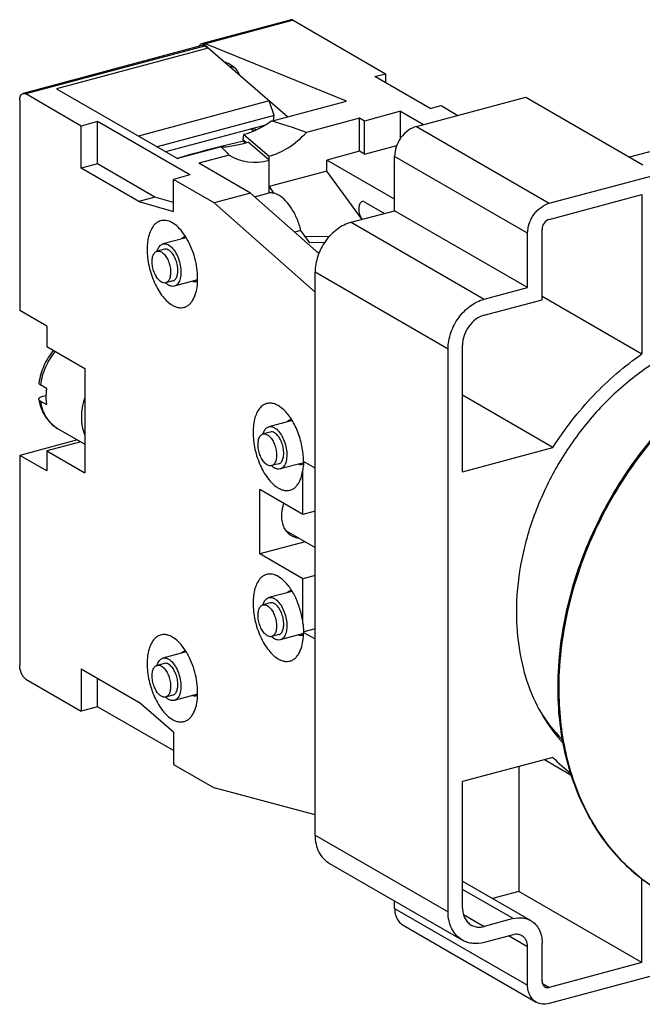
# Model space of a CAD drawing. Header units: millimetres. Extents: x -81.9 to -27.4, y 168.6 to 217.9.
# Tile 1 of 2: x -81.9 to -53.5, y 172.9 to 217.9. Entities that reach past the tile are written whole.
import ezdxf

# ---------------------------------------------------------------- set-up
doc = ezdxf.new("R2010")
doc.units = ezdxf.units.MM
doc.header["$LTSCALE"] = 30.734
doc.layers.get('0').update_dxf_attribs({"linetype": 'CONTINUOUS'})

msp = doc.modelspace()

# ---------------------------------------------------------------- linework, layer by layer
at = {"color": 7, "linetype": 'Continuous'}
for p, q in [((-73.564, 216.868), (-69.555, 217.942)), ((-69.426, 217.919), (-73.434, 216.845)), ((-69.426, 217.919), (-65.203, 215.48)), ((-73.605, 216.765), (-81.779, 214.574)), ((-73.476, 216.742), (-81.649, 214.551)), ((-73.318, 216.651), (-80.252, 214.792)), ((-73.605, 216.857), (-73.561, 216.861)), ((-69.686, 213.507), (-73.561, 216.861)), ((-73.318, 216.651), (-73.476, 216.742)), ((-66.99, 214.229), (-73.434, 216.845)), ((-72.287, 215.9), (-72.162, 215.81)), ((-71.968, 215.482), (-71.926, 215.493)), ((-65.699, 215.347), (-65.203, 215.48)), ((-63.166, 213.884), (-65.699, 215.347)), ((-65.203, 215.48), (-65.203, 215.061)), ((-80.252, 214.792), (-74.72, 211.597)), ((-79.116, 213.087), (-81.649, 214.551)), ((-63.798, 213.066), (-58.798, 214.406)), ((-58.798, 214.406), (-53.45, 211.317)), ((-81.931, 214.254), (-81.931, 204.647)), ((-70.524, 214.232), (-76.506, 212.629)), ((-70.295, 213.568), (-70.524, 214.232)), ((-70.413, 213.312), (-66.99, 214.229)), ((-63.166, 213.884), (-62.67, 214.017)), ((-62.67, 214.017), (-61.903, 213.574)), ((-70.295, 213.568), (-75.648, 212.133)), ((-70.322, 213.336), (-70.295, 213.568)), ((-66.4, 213.446), (-68.822, 212.796)), ((-66.4, 211.929), (-66.4, 213.446)), ((-66.174, 213.315), (-66.4, 213.446)), ((-64.522, 213.759), (-66.174, 213.315)), ((-64.522, 212.517), (-64.522, 213.759)), ((-64.522, 213.759), (-63.473, 213.153)), ((-78.372, 213.287), (-79.116, 213.087)), ((-79.116, 211.157), (-79.116, 213.087)), ((-78.372, 211.356), (-78.372, 213.287)), ((-74.149, 210.848), (-78.372, 213.287)), ((-70.699, 213.131), (-75.259, 211.908)), ((-66.174, 211.799), (-66.174, 213.315)), ((-63.798, 213.066), (-57.718, 209.554)), ((-71.708, 212.443), (-71.679, 212.698)), ((-71.679, 212.698), (-70.532, 211.705)), ((-71.245, 212.847), (-71.366, 212.952)), ((-49.767, 212.813), (-54.052, 211.664)), ((-72.719, 212.133), (-74.72, 211.597)), ((-71.571, 212.325), (-71.708, 212.443)), ((-71.649, 212.392), (-71.698, 212.389)), ((-70.532, 211.519), (-71.487, 212.346)), ((-66.174, 211.799), (-64.686, 212.197)), ((-74.731, 211.603), (-74.665, 211.623)), ((-72.351, 211.758), (-73.747, 211.384)), ((-70.532, 210.024), (-70.532, 211.705)), ((-66.4, 211.929), (-67.887, 211.53)), ((-66.174, 211.799), (-66.4, 211.929)), ((-64.79, 209.214), (-64.79, 211.697)), ((-58.71, 208.185), (-64.79, 211.697)), ((-78.372, 211.356), (-79.116, 211.157)), ((-75.746, 209.839), (-78.372, 211.356)), ((-71.382, 210.018), (-73.747, 211.384)), ((-67.887, 211.025), (-67.887, 211.53)), ((-64.79, 209.741), (-67.887, 211.53)), ((-76.489, 209.64), (-79.116, 211.157)), ((-74.149, 210.848), (-74.893, 210.648)), ((-67.887, 211.025), (-70.532, 210.316)), ((-66.279, 208.815), (-67.887, 211.025)), ((-57.718, 209.554), (-52.305, 211.005)), ((-74.893, 209.177), (-74.893, 210.648)), ((-73.035, 209.575), (-74.893, 210.648)), ((-70.532, 210.316), (-70.306, 210.006)), ((-75.746, 209.839), (-76.489, 209.64)), ((-74.893, 209.592), (-75.746, 209.839)), ((-71.382, 210.018), (-73.035, 209.575)), ((-68.259, 207.251), (-71.382, 210.018)), ((-71.189, 209.848), (-70.532, 210.024)), ((-57.718, 208.818), (-53.482, 209.953)), ((-53.482, 209.953), (-53.482, 202.663)), ((-76.489, 209.64), (-74.893, 209.177)), ((-73.035, 209.575), (-68.426, 205.491)), ((-66.148, 209.606), (-65.254, 209.09)), ((-66.774, 208.683), (-64.79, 209.214)), ((-58.71, 205.702), (-64.79, 209.214)), ((-74.752, 208.517), (-74.949, 208.658)), ((-66.774, 208.683), (-60.693, 205.171)), ((-69.072, 208.31), (-69.366, 208.231)), ((-68.661, 207.745), (-69.072, 208.31)), ((-68.875, 208.04), (-67.752, 208.056)), ((-58.71, 205.702), (-58.71, 208.185)), ((-58.048, 205.144), (-58.048, 208.362)), ((-74.321, 207.978), (-75.382, 207.693)), ((-67.985, 207.755), (-68.661, 207.745)), ((-75.317, 207.452), (-75.648, 207.363)), ((-68.251, 207.267), (-68.328, 207.311)), ((-68.426, 180.66), (-68.426, 206.401)), ((-62.346, 202.889), (-68.426, 206.401)), ((-74.929, 206.003), (-75.259, 205.914)), ((-73.799, 206.047), (-74.864, 205.761)), ((-60.693, 205.171), (-58.71, 205.702)), ((-60.693, 204.435), (-58.048, 205.144)), ((-58.048, 205.301), (-53.482, 202.663)), ((-80.692, 203.931), (-81.931, 204.647)), ((-80.692, 203.931), (-80.692, 203.012)), ((-61.685, 197.281), (-61.685, 203.066)), ((-80.692, 203.012), (-78.947, 202.004)), ((-62.346, 177.148), (-62.346, 202.889)), ((-78.947, 202.004), (-78.947, 197.223)), ((-80.704, 201.081), (-80.985, 201.244)), ((-80.985, 200.508), (-80.704, 200.346)), ((-80.875, 200.729), (-80.727, 200.768)), ((-57.553, 198.388), (-61.685, 200.775)), ((-69.91, 200.158), (-70.107, 200.3)), ((-69.479, 199.619), (-70.54, 199.335)), ((-80.196, 199.258), (-78.947, 198.536)), ((-70.475, 199.093), (-70.806, 199.004)), ((-79.29, 198.735), (-81.931, 198.027)), ((-79.139, 198.648), (-80.692, 198.231)), ((-80.692, 198.231), (-80.692, 197.312)), ((-80.692, 198.231), (-78.947, 197.223)), ((-61.685, 197.281), (-57.553, 198.388)), ((-81.931, 198.027), (-81.931, 188.42)), ((-80.692, 197.312), (-81.931, 198.027)), ((-68.943, 197.692), (-70.022, 197.403)), ((-68.426, 197.444), (-68.953, 197.749)), ((-70.087, 197.644), (-70.417, 197.556)), ((-69.065, 197.005), (-68.981, 197.351)), ((-68.981, 195.329), (-68.981, 197.351)), ((-70.952, 193.525), (-70.952, 196.467)), ((-68.981, 195.329), (-70.952, 196.467)), ((-68.426, 195.477), (-68.981, 195.329)), ((-69.75, 194.582), (-68.426, 193.817)), ((-68.881, 194.08), (-70.952, 193.525)), ((-68.981, 192.387), (-70.952, 193.525)), ((-69.91, 192.344), (-70.107, 192.485)), ((-68.426, 192.535), (-68.981, 192.387)), ((-68.981, 190.364), (-68.981, 192.387)), ((-69.479, 191.805), (-70.54, 191.52)), ((-70.475, 191.279), (-70.806, 191.19)), ((-68.426, 190.099), (-68.94, 189.962)), ((-74.752, 189.578), (-74.949, 189.72)), ((-70.087, 189.83), (-70.417, 189.741)), ((-68.957, 189.874), (-70.022, 189.588)), ((-68.953, 189.934), (-68.94, 189.962)), ((-68.953, 189.934), (-68.426, 189.63)), ((-74.321, 189.039), (-75.382, 188.755)), ((-79.116, 188.265), (-76.489, 186.748)), ((-79.116, 188.265), (-79.116, 186.335)), ((-75.317, 188.513), (-75.648, 188.425)), ((-81.649, 187.798), (-79.116, 186.335)), ((-78.372, 186.534), (-78.372, 187.836)), ((-57.286, 187.397), (-57.286, 187.375)), ((-74.929, 187.065), (-75.259, 186.976)), ((-73.799, 187.108), (-74.864, 186.823)), ((-78.372, 186.534), (-79.116, 186.335)), ((-74.893, 184.525), (-78.372, 186.534)), ((-74.893, 185.367), (-76.489, 186.748)), ((-74.893, 185.367), (-74.893, 183.896)), ((-57.553, 184.218), (-61.685, 183.11)), ((-74.893, 183.896), (-73.035, 182.823)), ((-59.112, 183.8), (-59.112, 178.087)), ((-57.938, 184.114), (-56.684, 183.39)), ((-68.426, 181.583), (-73.035, 182.823)), ((-61.685, 177.325), (-61.685, 183.11)), ((-68.426, 180.66), (-62.346, 177.148)), ((-67.774, 179.371), (-61.693, 175.859)), ((-61.685, 178.555), (-58.57, 176.756)), ((-53.482, 174.835), (-53.482, 178.679)), ((-59.371, 176.842), (-61.685, 178.178)), ((-59.112, 178.087), (-60.315, 177.764)), ((-53.482, 174.835), (-59.112, 178.087)), ((-64.79, 177.313), (-64.79, 177.647)), ((-64.79, 177.313), (-58.71, 173.801)), ((-61.647, 177.038), (-60.693, 176.487)), ((-64.399, 176.54), (-58.318, 173.028)), ((-59.371, 176.842), (-60.693, 176.487)), ((-59.371, 176.106), (-60.693, 175.752)), ((-58.71, 175.548), (-59.579, 176.05)), ((-58.048, 173.979), (-58.048, 175.725)), ((-58.71, 173.801), (-58.71, 175.548)), ((-53.482, 174.835), (-57.718, 173.699)), ((-52.305, 174.415), (-57.718, 172.964)), ((-58.034, 173.882), (-57.718, 173.699))]:
    msp.add_line(p, q, dxfattribs=at)
for centre, radius, start, end in [((-72.369, 215.28), 0.535, 58.8383, 59.9863), ((-62.391, 170.006), 43.389, 103.7754, 106.4322), ((-58.846, 155.655), 58.171, 102.76424, 103.80105), ((-74.321, 207.734), 0.285, 94.4301, 104.9628), ((-73.925, 206.257), 0.286, 285.0584, 295.7263), ((-69.479, 199.375), 0.286, 94.5459, 104.9583), ((-72.03, 197.748), 3.077, 0.0007, 0.474), ((-69.483, 195.343), 0.87, 255.6241, 263.5165), ((-69.479, 191.561), 0.286, 94.557, 104.9584), ((-70.91, 189.963), 1.97, 359.9637, 11.7561), ((-69.083, 190.083), 0.285, 285.0525, 295.86), ((-74.321, 188.797), 0.284, 94.906, 104.9793), ((-42.422, 187.375), 14.864, 179.7433, 179.9143), ((-73.925, 187.319), 0.286, 285.0602, 295.854), ((-51.956, 190.079), 7.231, 211.9644, 214.831), ((-52.45, 189.091), 7.055, 223.6826, 232.8289)]:
    msp.add_arc(centre, radius, start, end, dxfattribs=at)
for centre, major_axis, ratio, start_param, end_param in [((-73.841, 216.276), (0.462, 0.535), 0.518517, 0.17368, 0.483386), ((-61.38, 207.052), (11.668, -6.339), 0.157415, 2.344674, 2.537091), ((-70.532, 214.973), (1.688, 3.106), 0.756373, -2.518692, -1.886039), ((-69.205, 213.637), (3.68, 1.433), 0.126019, -2.885291, -2.28795), ((-61.709, 207.15), (11.668, -6.339), 0.157415, -2.708518, -2.625674), ((-70.532, 214.786), (1.688, 3.106), 0.756373, -3.198877, -2.518692)]:
    msp.add_ellipse(centre, major_axis=major_axis, ratio=ratio, start_param=start_param, end_param=end_param, dxfattribs=at)
for points, knots in [([(-69.426, 217.919), (-69.447, 217.931), (-69.489, 217.949), (-69.535, 217.948), (-69.555, 217.942)], [0, 0, 0, 0, 0.531145, 1, 1, 1, 1]), ([(-73.722, 216.739), (-73.72, 216.742), (-73.715, 216.755), (-73.708, 216.767), (-73.703, 216.776)], [0, 0, 0, 0, 0.258388, 1, 1, 1, 1]), ([(-73.703, 216.776), (-73.691, 216.796), (-73.664, 216.83), (-73.625, 216.852), (-73.605, 216.857)], [0, 0, 0, 0, 0.529487, 1, 1, 1, 1]), ([(-73.476, 216.742), (-73.496, 216.754), (-73.538, 216.771), (-73.585, 216.77), (-73.605, 216.765)], [0, 0, 0, 0, 0.531145, 1, 1, 1, 1]), ([(-72.596, 216.026), (-72.569, 216.019), (-72.461, 215.989), (-72.358, 215.943), (-72.287, 215.9)], [0, 0, 0, 0, 0.254792, 1, 1, 1, 1]), ([(-72.177, 215.779), (-72.189, 215.784), (-72.238, 215.798), (-72.29, 215.802), (-72.328, 215.797)], [0, 0, 0, 0, 0.264802, 1, 1, 1, 1]), ([(-72.102, 215.744), (-72.108, 215.748), (-72.132, 215.761), (-72.157, 215.772), (-72.177, 215.779)], [0, 0, 0, 0, 0.258619, 1, 1, 1, 1]), ([(-72.162, 215.81), (-72.101, 215.757), (-71.99, 215.632), (-71.913, 215.485), (-71.882, 215.408)], [0, 0, 0, 0, 0.493162, 1, 1, 1, 1]), ([(-81.931, 214.254), (-81.931, 214.293), (-81.925, 214.367), (-81.896, 214.465), (-81.849, 214.539), (-81.802, 214.568), (-81.779, 214.574)], [0, 0, 0, 0, 0.314189, 0.584514, 0.808363, 1, 1, 1, 1]), ([(-81.779, 214.574), (-81.758, 214.579), (-81.712, 214.58), (-81.67, 214.563), (-81.649, 214.551)], [0, 0, 0, 0, 0.468855, 1, 1, 1, 1]), ([(-70.413, 213.312), (-70.514, 213.24), (-70.907, 212.983), (-71.343, 212.788), (-71.679, 212.698)], [0, 0, 0, 0, 0.261693, 1, 1, 1, 1]), ([(-71.107, 212.914), (-71.136, 212.929), (-71.201, 212.954), (-71.269, 212.965), (-71.305, 212.969)], [0, 0, 0, 0, 0.471719, 1, 1, 1, 1]), ([(-63.798, 213.066), (-63.934, 213.029), (-64.203, 212.892), (-64.465, 212.621), (-64.628, 212.357), (-64.748, 212.075), (-64.79, 211.846), (-64.79, 211.697)], [0, 0, 0, 0, 0.235005, 0.489475, 0.620269, 0.750375, 1, 1, 1, 1]), ([(-71.698, 212.389), (-71.692, 212.382), (-71.667, 212.354), (-71.638, 212.33), (-71.616, 212.313)], [0, 0, 0, 0, 0.24853, 1, 1, 1, 1]), ([(-70.081, 209.917), (-70.153, 209.959), (-70.299, 210.022), (-70.459, 210.034), (-70.532, 210.024)], [0, 0, 0, 0, 0.529671, 1, 1, 1, 1]), ([(-69.072, 208.31), (-69.118, 208.488), (-69.232, 208.829), (-69.465, 209.289), (-69.744, 209.662), (-69.967, 209.851), (-70.081, 209.917)], [0, 0, 0, 0, 0.284315, 0.553919, 0.795308, 1, 1, 1, 1]), ([(-66.277, 209.629), (-66.3, 209.623), (-66.347, 209.594), (-66.395, 209.521), (-66.423, 209.423), (-66.433, 209.306), (-66.422, 209.178), (-66.392, 209.047), (-66.345, 208.924), (-66.302, 208.848), (-66.278, 208.814)], [0, 0, 0, 0, 0.080029, 0.173484, 0.286241, 0.417359, 0.561825, 0.712417, 0.86107, 1, 1, 1, 1]), ([(-66.148, 209.606), (-66.168, 209.618), (-66.21, 209.635), (-66.257, 209.634), (-66.277, 209.629)], [0, 0, 0, 0, 0.531224, 1, 1, 1, 1]), ([(-58.71, 208.185), (-58.71, 208.334), (-58.668, 208.563), (-58.547, 208.845), (-58.385, 209.109), (-58.122, 209.38), (-57.854, 209.517), (-57.718, 209.554)], [0, 0, 0, 0, 0.249625, 0.379731, 0.510525, 0.764995, 1, 1, 1, 1]), ([(-74.949, 208.658), (-75.02, 208.699), (-75.162, 208.762), (-75.389, 208.784), (-75.601, 208.721), (-75.781, 208.579), (-75.924, 208.369), (-76.028, 208.101), (-76.09, 207.785), (-76.111, 207.432), (-76.087, 207.054), (-76, 206.536), (-75.835, 206.034), (-75.601, 205.581), (-75.404, 205.292), (-75.19, 205.057), (-75.03, 204.936), (-74.949, 204.889)], [0, 0, 0, 0, 0.048764, 0.092203, 0.133794, 0.177765, 0.227416, 0.28438, 0.348828, 0.419911, 0.496105, 0.575463, 0.734648, 0.810271, 0.880548, 0.944045, 1, 1, 1, 1]), ([(-73.907, 205.363), (-73.866, 205.48), (-73.808, 205.738), (-73.785, 206.151), (-73.822, 206.597), (-73.915, 207.051), (-74.062, 207.491), (-74.253, 207.895), (-74.479, 208.241), (-74.658, 208.436), (-74.752, 208.517)], [0, 0, 0, 0, 0.108543, 0.230631, 0.362685, 0.499987, 0.63729, 0.769345, 0.891434, 1, 1, 1, 1]), ([(-66.774, 208.683), (-67, 208.622), (-67.447, 208.394), (-67.885, 207.942), (-68.156, 207.502), (-68.357, 207.032), (-68.426, 206.65), (-68.426, 206.401)], [0, 0, 0, 0, 0.234993, 0.489475, 0.620265, 0.750387, 1, 1, 1, 1]), ([(-57.718, 208.818), (-57.811, 208.793), (-57.979, 208.661), (-58.048, 208.462), (-58.048, 208.362)], [0, 0, 0, 0, 0.48928, 1, 1, 1, 1]), ([(-74.395, 208.009), (-74.42, 208.003), (-74.471, 207.981), (-74.514, 207.946), (-74.533, 207.927)], [0, 0, 0, 0, 0.486609, 1, 1, 1, 1]), ([(-75.612, 207.464), (-75.588, 207.52), (-75.542, 207.596), (-75.454, 207.666), (-75.406, 207.687), (-75.382, 207.693)], [0, 0, 0, 0, 0.53982, 0.775912, 1, 1, 1, 1]), ([(-75.382, 207.693), (-75.341, 207.704), (-75.248, 207.706), (-75.164, 207.67), (-75.123, 207.647)], [0, 0, 0, 0, 0.468639, 1, 1, 1, 1]), ([(-75.123, 207.647), (-75.053, 207.606), (-74.919, 207.484), (-74.761, 207.244), (-74.64, 206.952), (-74.567, 206.636), (-74.551, 206.331), (-74.588, 206.097), (-74.651, 205.946), (-74.709, 205.858), (-74.78, 205.794), (-74.836, 205.769), (-74.864, 205.761)], [0, 0, 0, 0, 0.111444, 0.245578, 0.394586, 0.547057, 0.690858, 0.815745, 0.869376, 0.917097, 0.959955, 1, 1, 1, 1]), ([(-75.453, 205.949), (-75.506, 205.979), (-75.606, 206.071), (-75.724, 206.251), (-75.816, 206.47), (-75.87, 206.707), (-75.882, 206.936), (-75.855, 207.111), (-75.807, 207.225), (-75.763, 207.29), (-75.71, 207.338), (-75.669, 207.357), (-75.648, 207.363)], [0, 0, 0, 0, 0.111446, 0.245578, 0.394585, 0.547057, 0.690864, 0.815754, 0.869382, 0.917101, 0.95996, 1, 1, 1, 1]), ([(-75.648, 207.363), (-75.617, 207.371), (-75.547, 207.372), (-75.484, 207.346), (-75.453, 207.328)], [0, 0, 0, 0, 0.468726, 1, 1, 1, 1]), ([(-75.646, 207.37), (-75.643, 207.378), (-75.634, 207.41), (-75.622, 207.442), (-75.612, 207.464)], [0, 0, 0, 0, 0.258541, 1, 1, 1, 1]), ([(-75.453, 207.328), (-75.401, 207.298), (-75.3, 207.206), (-75.182, 207.026), (-75.091, 206.807), (-75.037, 206.57), (-75.025, 206.341), (-75.052, 206.166), (-75.099, 206.052), (-75.143, 205.987), (-75.196, 205.939), (-75.238, 205.92), (-75.259, 205.914)], [0, 0, 0, 0, 0.111446, 0.245578, 0.394585, 0.547057, 0.690864, 0.815754, 0.869382, 0.917101, 0.95996, 1, 1, 1, 1]), ([(-75.123, 207.417), (-75.154, 207.435), (-75.217, 207.461), (-75.287, 207.46), (-75.317, 207.452)], [0, 0, 0, 0, 0.531287, 1, 1, 1, 1]), ([(-74.929, 206.003), (-74.908, 206.008), (-74.866, 206.027), (-74.813, 206.075), (-74.769, 206.141), (-74.722, 206.255), (-74.694, 206.43), (-74.706, 206.659), (-74.761, 206.896), (-74.852, 207.115), (-74.97, 207.295), (-75.07, 207.387), (-75.123, 207.417)], [0, 0, 0, 0, 0.040037, 0.082892, 0.130608, 0.184233, 0.30912, 0.452923, 0.605394, 0.75441, 0.888551, 1, 1, 1, 1]), ([(-75.259, 205.914), (-75.29, 205.906), (-75.359, 205.905), (-75.422, 205.931), (-75.453, 205.949)], [0, 0, 0, 0, 0.468726, 1, 1, 1, 1]), ([(-75.123, 205.808), (-75.134, 205.815), (-75.183, 205.845), (-75.227, 205.883), (-75.259, 205.914)], [0, 0, 0, 0, 0.234402, 1, 1, 1, 1]), ([(-74.864, 205.761), (-74.904, 205.75), (-74.997, 205.749), (-75.082, 205.784), (-75.123, 205.808)], [0, 0, 0, 0, 0.468639, 1, 1, 1, 1]), ([(-74.014, 205.984), (-73.987, 205.976), (-73.932, 205.968), (-73.877, 205.974), (-73.851, 205.981)], [0, 0, 0, 0, 0.513309, 1, 1, 1, 1]), ([(-74.949, 204.889), (-74.898, 204.859), (-74.794, 204.81), (-74.632, 204.772), (-74.476, 204.774), (-74.328, 204.819), (-74.194, 204.904), (-74.077, 205.026), (-73.979, 205.181), (-73.929, 205.3), (-73.907, 205.363)], [0, 0, 0, 0, 0.132447, 0.253415, 0.366601, 0.47748, 0.591944, 0.715107, 0.850512, 1, 1, 1, 1]), ([(-62.346, 202.889), (-62.346, 203.138), (-62.276, 203.52), (-62.076, 203.99), (-61.805, 204.43), (-61.367, 204.881), (-60.92, 205.11), (-60.693, 205.171)], [0, 0, 0, 0, 0.249613, 0.379735, 0.510525, 0.765007, 1, 1, 1, 1]), ([(-60.693, 204.435), (-60.829, 204.399), (-61.097, 204.262), (-61.36, 203.991), (-61.523, 203.727), (-61.643, 203.445), (-61.685, 203.216), (-61.685, 203.066)], [0, 0, 0, 0, 0.235005, 0.489475, 0.620269, 0.750375, 1, 1, 1, 1]), ([(-57.321, 187.42), (-57.321, 188.686), (-57.074, 190.617), (-56.328, 193.099), (-55.294, 195.55), (-53.876, 197.827), (-52.136, 199.822), (-50.256, 201.553), (-48.146, 202.92), (-45.903, 203.809), (-44.231, 204.213), (-42.576, 204.355), (-40.968, 204.229), (-39.441, 203.837), (-38.496, 203.401), (-38.05, 203.144)], [0, 0, 0, 0, 0.129846, 0.197131, 0.265311, 0.402041, 0.469704, 0.536161, 0.663612, 0.72432, 0.782826, 0.839258, 0.893926, 0.947303, 1, 1, 1, 1]), ([(-38.05, 203.144), (-38.491, 203.398), (-39.428, 203.83), (-40.941, 204.219), (-42.536, 204.343), (-44.181, 204.203), (-45.845, 203.801), (-48.081, 202.916), (-50.187, 201.555), (-52.067, 199.829), (-53.809, 197.837), (-55.232, 195.564), (-56.273, 193.116), (-57.026, 190.637), (-57.28, 188.708), (-57.286, 187.442)], [0, 0, 0, 0, 0.05232, 0.105355, 0.159741, 0.215968, 0.274348, 0.335005, 0.462541, 0.52911, 0.596919, 0.734007, 0.802378, 0.869848, 1, 1, 1, 1]), ([(-80.387, 202.836), (-80.562, 202.621), (-80.855, 202.147), (-81.014, 201.611), (-81.053, 201.341)], [0, 0, 0, 0, 0.503733, 1, 1, 1, 1]), ([(-80.305, 202.789), (-80.485, 202.566), (-80.784, 202.075), (-80.946, 201.522), (-80.985, 201.244)], [0, 0, 0, 0, 0.505172, 1, 1, 1, 1]), ([(-57.553, 198.388), (-57.016, 199.238), (-55.796, 200.812), (-54.285, 202.114), (-53.482, 202.663)], [0, 0, 0, 0, 0.508066, 1, 1, 1, 1]), ([(-52.898, 202.269), (-53.523, 201.873), (-54.721, 200.946), (-56.273, 199.258), (-57.554, 197.314), (-58.196, 195.891), (-58.456, 195.16)], [0, 0, 0, 0, 0.241949, 0.492131, 0.746372, 1, 1, 1, 1]), ([(-81.053, 201.341), (-81.054, 201.332), (-81.053, 201.314), (-81.04, 201.288), (-81.016, 201.264), (-80.996, 201.25), (-80.985, 201.244)], [0, 0, 0, 0, 0.204341, 0.426845, 0.688901, 1, 1, 1, 1]), ([(-80.704, 201.081), (-80.712, 201.019), (-80.738, 200.774), (-80.731, 200.526), (-80.704, 200.346)], [0, 0, 0, 0, 0.257386, 1, 1, 1, 1]), ([(-81.053, 200.587), (-81.054, 200.594), (-81.054, 200.608), (-81.046, 200.629), (-81.032, 200.649), (-81.002, 200.676), (-80.949, 200.705), (-80.901, 200.721), (-80.875, 200.729)], [0, 0, 0, 0, 0.084269, 0.172671, 0.271694, 0.38524, 0.661124, 1, 1, 1, 1]), ([(-81.053, 200.587), (-81.031, 200.447), (-80.963, 200.175), (-80.781, 199.802), (-80.525, 199.487), (-80.31, 199.324), (-80.196, 199.258)], [0, 0, 0, 0, 0.2595, 0.511127, 0.75705, 1, 1, 1, 1]), ([(-80.985, 200.508), (-80.994, 200.514), (-81.023, 200.533), (-81.049, 200.563), (-81.053, 200.587)], [0, 0, 0, 0, 0.307333, 1, 1, 1, 1]), ([(-80.985, 200.508), (-80.965, 200.374), (-80.901, 200.115), (-80.732, 199.762), (-80.497, 199.468), (-80.3, 199.318), (-80.196, 199.258)], [0, 0, 0, 0, 0.266938, 0.520406, 0.763184, 1, 1, 1, 1]), ([(-78.955, 198.962), (-79.003, 199.086), (-79.075, 199.351), (-79.109, 199.77), (-79.072, 200.208), (-79.001, 200.498), (-78.955, 200.642)], [0, 0, 0, 0, 0.23299, 0.478168, 0.734599, 1, 1, 1, 1]), ([(-70.107, 200.3), (-70.178, 200.34), (-70.32, 200.403), (-70.547, 200.426), (-70.759, 200.363), (-70.939, 200.22), (-71.082, 200.01), (-71.186, 199.743), (-71.249, 199.427), (-71.269, 199.073), (-71.246, 198.695), (-71.158, 198.177), (-70.993, 197.675), (-70.759, 197.223), (-70.562, 196.933), (-70.348, 196.699), (-70.188, 196.577), (-70.107, 196.531)], [0, 0, 0, 0, 0.048764, 0.092203, 0.133794, 0.177765, 0.227416, 0.28438, 0.348828, 0.419911, 0.496105, 0.575463, 0.734648, 0.810271, 0.880548, 0.944045, 1, 1, 1, 1]), ([(-68.953, 197.774), (-68.955, 198.002), (-69.009, 198.466), (-69.205, 199.126), (-69.459, 199.627), (-69.706, 199.96), (-69.841, 200.098), (-69.91, 200.158)], [0, 0, 0, 0, 0.260201, 0.528275, 0.78121, 0.8958, 1, 1, 1, 1]), ([(-69.553, 199.651), (-69.58, 199.644), (-69.634, 199.62), (-69.679, 199.582), (-69.7, 199.56)], [0, 0, 0, 0, 0.485152, 1, 1, 1, 1]), ([(-70.611, 197.591), (-70.664, 197.621), (-70.764, 197.712), (-70.882, 197.892), (-70.974, 198.112), (-71.028, 198.348), (-71.04, 198.577), (-71.013, 198.752), (-70.965, 198.866), (-70.922, 198.932), (-70.868, 198.98), (-70.827, 198.999), (-70.806, 199.004)], [0, 0, 0, 0, 0.111446, 0.245578, 0.394585, 0.547057, 0.690864, 0.815754, 0.869382, 0.917101, 0.95996, 1, 1, 1, 1]), ([(-70.806, 199.004), (-70.775, 199.013), (-70.706, 199.014), (-70.642, 198.987), (-70.611, 198.97)], [0, 0, 0, 0, 0.468726, 1, 1, 1, 1]), ([(-70.804, 199.012), (-70.801, 199.02), (-70.792, 199.052), (-70.78, 199.083), (-70.77, 199.106)], [0, 0, 0, 0, 0.258541, 1, 1, 1, 1]), ([(-70.77, 199.106), (-70.746, 199.161), (-70.7, 199.237), (-70.612, 199.308), (-70.564, 199.328), (-70.54, 199.335)], [0, 0, 0, 0, 0.53982, 0.775912, 1, 1, 1, 1]), ([(-70.54, 199.335), (-70.499, 199.345), (-70.406, 199.347), (-70.322, 199.312), (-70.281, 199.288)], [0, 0, 0, 0, 0.468639, 1, 1, 1, 1]), ([(-70.281, 199.058), (-70.312, 199.076), (-70.375, 199.102), (-70.445, 199.101), (-70.475, 199.093)], [0, 0, 0, 0, 0.531287, 1, 1, 1, 1]), ([(-70.281, 199.288), (-70.211, 199.248), (-70.077, 199.125), (-69.919, 198.886), (-69.798, 198.593), (-69.725, 198.278), (-69.709, 197.972), (-69.746, 197.739), (-69.809, 197.587), (-69.867, 197.5), (-69.938, 197.436), (-69.994, 197.41), (-70.022, 197.403)], [0, 0, 0, 0, 0.111444, 0.245578, 0.394586, 0.547057, 0.690858, 0.815745, 0.869376, 0.917097, 0.959955, 1, 1, 1, 1]), ([(-70.087, 197.644), (-70.066, 197.65), (-70.024, 197.669), (-69.971, 197.717), (-69.927, 197.782), (-69.88, 197.896), (-69.852, 198.071), (-69.864, 198.3), (-69.919, 198.537), (-70.01, 198.756), (-70.128, 198.936), (-70.228, 199.028), (-70.281, 199.058)], [0, 0, 0, 0, 0.040037, 0.082892, 0.130608, 0.184233, 0.30912, 0.452923, 0.605394, 0.75441, 0.888551, 1, 1, 1, 1]), ([(-70.611, 198.97), (-70.559, 198.939), (-70.459, 198.848), (-70.34, 198.668), (-70.249, 198.448), (-70.195, 198.212), (-70.183, 197.983), (-70.21, 197.808), (-70.257, 197.694), (-70.301, 197.628), (-70.355, 197.58), (-70.396, 197.561), (-70.417, 197.556)], [0, 0, 0, 0, 0.111446, 0.245578, 0.394585, 0.547057, 0.690864, 0.815754, 0.869382, 0.917101, 0.95996, 1, 1, 1, 1]), ([(-68.981, 197.351), (-68.975, 197.384), (-68.953, 197.513), (-68.942, 197.644), (-68.94, 197.742)], [0, 0, 0, 0, 0.253818, 1, 1, 1, 1]), ([(-70.417, 197.556), (-70.448, 197.547), (-70.517, 197.546), (-70.581, 197.573), (-70.611, 197.591)], [0, 0, 0, 0, 0.468726, 1, 1, 1, 1]), ([(-70.281, 197.449), (-70.292, 197.456), (-70.341, 197.487), (-70.385, 197.524), (-70.417, 197.555)], [0, 0, 0, 0, 0.234402, 1, 1, 1, 1]), ([(-70.022, 197.403), (-70.062, 197.392), (-70.155, 197.39), (-70.24, 197.426), (-70.281, 197.449)], [0, 0, 0, 0, 0.468639, 1, 1, 1, 1]), ([(-69.169, 197.624), (-69.142, 197.617), (-69.089, 197.609), (-69.034, 197.616), (-69.009, 197.623)], [0, 0, 0, 0, 0.513207, 1, 1, 1, 1]), ([(-70.107, 196.531), (-70.056, 196.501), (-69.952, 196.452), (-69.79, 196.413), (-69.634, 196.416), (-69.486, 196.46), (-69.352, 196.545), (-69.235, 196.667), (-69.137, 196.823), (-69.087, 196.941), (-69.065, 197.005)], [0, 0, 0, 0, 0.132446, 0.253415, 0.3666, 0.477476, 0.591943, 0.715112, 0.850491, 1, 1, 1, 1]), ([(-69.859, 195.834), (-69.877, 195.787), (-69.938, 195.601), (-69.968, 195.405), (-69.968, 195.259)], [0, 0, 0, 0, 0.257044, 1, 1, 1, 1]), ([(-69.968, 195.259), (-69.968, 195.164), (-69.95, 194.977), (-69.861, 194.719), (-69.715, 194.504), (-69.582, 194.398), (-69.512, 194.357)], [0, 0, 0, 0, 0.271758, 0.526882, 0.767636, 1, 1, 1, 1]), ([(-58.456, 195.16), (-58.705, 194.458), (-59.088, 193.038), (-59.226, 191.573), (-59.226, 190.854)], [0, 0, 0, 0, 0.509115, 1, 1, 1, 1]), ([(-69.512, 194.357), (-69.487, 194.343), (-69.385, 194.291), (-69.273, 194.261), (-69.188, 194.252)], [0, 0, 0, 0, 0.247856, 1, 1, 1, 1]), ([(-70.107, 192.485), (-70.178, 192.526), (-70.32, 192.589), (-70.547, 192.611), (-70.759, 192.549), (-70.939, 192.406), (-71.082, 192.196), (-71.186, 191.928), (-71.249, 191.612), (-71.269, 191.259), (-71.246, 190.881), (-71.158, 190.363), (-70.993, 189.861), (-70.759, 189.408), (-70.562, 189.119), (-70.348, 188.884), (-70.188, 188.763), (-70.107, 188.716)], [0, 0, 0, 0, 0.048764, 0.092203, 0.133794, 0.177765, 0.227416, 0.28438, 0.348828, 0.419911, 0.496105, 0.575463, 0.734648, 0.810271, 0.880548, 0.944045, 1, 1, 1, 1]), ([(-68.981, 190.364), (-69.007, 190.562), (-69.089, 190.953), (-69.292, 191.5), (-69.561, 191.975), (-69.788, 192.239), (-69.91, 192.344)], [0, 0, 0, 0, 0.268853, 0.535473, 0.783568, 1, 1, 1, 1]), ([(-69.553, 191.837), (-69.58, 191.829), (-69.634, 191.805), (-69.679, 191.767), (-69.7, 191.746)], [0, 0, 0, 0, 0.485152, 1, 1, 1, 1]), ([(-70.77, 191.291), (-70.746, 191.347), (-70.7, 191.423), (-70.612, 191.493), (-70.564, 191.514), (-70.54, 191.52)], [0, 0, 0, 0, 0.53982, 0.775912, 1, 1, 1, 1]), ([(-70.54, 191.52), (-70.499, 191.531), (-70.406, 191.533), (-70.322, 191.497), (-70.281, 191.474)], [0, 0, 0, 0, 0.468639, 1, 1, 1, 1]), ([(-70.281, 191.474), (-70.211, 191.433), (-70.077, 191.311), (-69.919, 191.071), (-69.798, 190.779), (-69.725, 190.463), (-69.709, 190.158), (-69.746, 189.925), (-69.809, 189.773), (-69.867, 189.685), (-69.938, 189.621), (-69.994, 189.596), (-70.022, 189.588)], [0, 0, 0, 0, 0.111444, 0.245578, 0.394586, 0.547057, 0.690858, 0.815745, 0.869376, 0.917097, 0.959955, 1, 1, 1, 1]), ([(-70.611, 189.776), (-70.664, 189.806), (-70.764, 189.898), (-70.882, 190.078), (-70.974, 190.297), (-71.028, 190.534), (-71.04, 190.763), (-71.013, 190.938), (-70.965, 191.052), (-70.922, 191.117), (-70.868, 191.165), (-70.827, 191.184), (-70.806, 191.19)], [0, 0, 0, 0, 0.111446, 0.245578, 0.394585, 0.547057, 0.690864, 0.815754, 0.869382, 0.917101, 0.95996, 1, 1, 1, 1]), ([(-70.806, 191.19), (-70.775, 191.198), (-70.706, 191.199), (-70.642, 191.173), (-70.611, 191.155)], [0, 0, 0, 0, 0.468726, 1, 1, 1, 1]), ([(-70.804, 191.197), (-70.801, 191.206), (-70.792, 191.237), (-70.78, 191.269), (-70.77, 191.291)], [0, 0, 0, 0, 0.258541, 1, 1, 1, 1]), ([(-70.611, 191.155), (-70.559, 191.125), (-70.459, 191.033), (-70.34, 190.853), (-70.249, 190.634), (-70.195, 190.398), (-70.183, 190.168), (-70.21, 189.993), (-70.257, 189.879), (-70.301, 189.814), (-70.355, 189.766), (-70.396, 189.747), (-70.417, 189.741)], [0, 0, 0, 0, 0.111446, 0.245578, 0.394585, 0.547057, 0.690864, 0.815754, 0.869382, 0.917101, 0.95996, 1, 1, 1, 1]), ([(-70.281, 191.244), (-70.312, 191.262), (-70.375, 191.288), (-70.445, 191.287), (-70.475, 191.279)], [0, 0, 0, 0, 0.531287, 1, 1, 1, 1]), ([(-70.087, 189.83), (-70.066, 189.836), (-70.024, 189.855), (-69.971, 189.903), (-69.927, 189.968), (-69.88, 190.082), (-69.852, 190.257), (-69.864, 190.486), (-69.919, 190.723), (-70.01, 190.942), (-70.128, 191.122), (-70.228, 191.214), (-70.281, 191.244)], [0, 0, 0, 0, 0.040037, 0.082892, 0.130608, 0.184233, 0.30912, 0.452923, 0.605394, 0.75441, 0.888551, 1, 1, 1, 1]), ([(-59.226, 190.854), (-59.226, 190.274), (-59.139, 189.137), (-58.73, 187.517), (-58.055, 186.068), (-57.429, 185.232), (-57.081, 184.863)], [0, 0, 0, 0, 0.267643, 0.522896, 0.766309, 1, 1, 1, 1]), ([(-74.949, 189.72), (-75.02, 189.761), (-75.162, 189.824), (-75.389, 189.846), (-75.601, 189.783), (-75.781, 189.64), (-75.924, 189.431), (-76.028, 189.163), (-76.09, 188.847), (-76.111, 188.494), (-76.087, 188.116), (-76, 187.598), (-75.835, 187.095), (-75.601, 186.643), (-75.404, 186.353), (-75.19, 186.119), (-75.03, 185.997), (-74.949, 185.951)], [0, 0, 0, 0, 0.048764, 0.092203, 0.133794, 0.177765, 0.227416, 0.28438, 0.348828, 0.419911, 0.496105, 0.575463, 0.734648, 0.810271, 0.880548, 0.944045, 1, 1, 1, 1]), ([(-73.907, 186.425), (-73.866, 186.542), (-73.808, 186.8), (-73.785, 187.213), (-73.822, 187.658), (-73.915, 188.113), (-74.062, 188.553), (-74.253, 188.956), (-74.479, 189.303), (-74.658, 189.498), (-74.752, 189.578)], [0, 0, 0, 0, 0.108543, 0.230631, 0.362685, 0.499987, 0.63729, 0.769345, 0.891434, 1, 1, 1, 1]), ([(-70.417, 189.741), (-70.448, 189.733), (-70.517, 189.732), (-70.581, 189.758), (-70.611, 189.776)], [0, 0, 0, 0, 0.468726, 1, 1, 1, 1]), ([(-70.281, 189.635), (-70.292, 189.642), (-70.341, 189.672), (-70.385, 189.71), (-70.417, 189.741)], [0, 0, 0, 0, 0.234402, 1, 1, 1, 1]), ([(-70.022, 189.588), (-70.062, 189.578), (-70.155, 189.576), (-70.24, 189.611), (-70.281, 189.635)], [0, 0, 0, 0, 0.468639, 1, 1, 1, 1]), ([(-69.169, 189.81), (-69.142, 189.803), (-69.089, 189.795), (-69.034, 189.801), (-69.009, 189.808)], [0, 0, 0, 0, 0.513207, 1, 1, 1, 1]), ([(-69.065, 189.19), (-69.026, 189.302), (-68.969, 189.549), (-68.953, 189.801), (-68.953, 189.934)], [0, 0, 0, 0, 0.471391, 1, 1, 1, 1]), ([(-70.107, 188.716), (-70.056, 188.686), (-69.952, 188.637), (-69.79, 188.599), (-69.634, 188.602), (-69.486, 188.646), (-69.352, 188.731), (-69.235, 188.853), (-69.137, 189.009), (-69.087, 189.127), (-69.065, 189.19)], [0, 0, 0, 0, 0.132448, 0.253418, 0.366604, 0.477482, 0.591946, 0.71511, 0.850522, 1, 1, 1, 1]), ([(-75.612, 188.526), (-75.588, 188.581), (-75.542, 188.658), (-75.454, 188.728), (-75.406, 188.748), (-75.382, 188.755)], [0, 0, 0, 0, 0.53982, 0.775912, 1, 1, 1, 1]), ([(-75.382, 188.755), (-75.341, 188.766), (-75.248, 188.767), (-75.164, 188.732), (-75.123, 188.708)], [0, 0, 0, 0, 0.468639, 1, 1, 1, 1]), ([(-75.123, 188.708), (-75.053, 188.668), (-74.919, 188.546), (-74.761, 188.306), (-74.64, 188.013), (-74.567, 187.698), (-74.551, 187.392), (-74.588, 187.159), (-74.651, 187.007), (-74.709, 186.92), (-74.78, 186.856), (-74.836, 186.831), (-74.864, 186.823)], [0, 0, 0, 0, 0.111444, 0.245578, 0.394586, 0.547057, 0.690858, 0.815745, 0.869376, 0.917097, 0.959955, 1, 1, 1, 1]), ([(-74.395, 189.071), (-74.42, 189.065), (-74.469, 189.044), (-74.511, 189.01), (-74.53, 188.992)], [0, 0, 0, 0, 0.487369, 1, 1, 1, 1]), ([(-81.649, 187.798), (-81.691, 187.822), (-81.77, 187.9), (-81.856, 188.05), (-81.915, 188.229), (-81.931, 188.357), (-81.931, 188.42)], [0, 0, 0, 0, 0.205424, 0.456879, 0.731731, 1, 1, 1, 1]), ([(-75.453, 187.011), (-75.506, 187.041), (-75.606, 187.133), (-75.724, 187.313), (-75.816, 187.532), (-75.87, 187.768), (-75.882, 187.998), (-75.855, 188.173), (-75.807, 188.287), (-75.763, 188.352), (-75.71, 188.4), (-75.669, 188.419), (-75.648, 188.425)], [0, 0, 0, 0, 0.111446, 0.245578, 0.394585, 0.547057, 0.690864, 0.815754, 0.869382, 0.917101, 0.95996, 1, 1, 1, 1]), ([(-75.648, 188.425), (-75.617, 188.433), (-75.547, 188.434), (-75.484, 188.408), (-75.453, 188.39)], [0, 0, 0, 0, 0.468726, 1, 1, 1, 1]), ([(-75.646, 188.432), (-75.643, 188.44), (-75.634, 188.472), (-75.622, 188.503), (-75.612, 188.526)], [0, 0, 0, 0, 0.258541, 1, 1, 1, 1]), ([(-75.453, 188.39), (-75.401, 188.36), (-75.3, 188.268), (-75.182, 188.088), (-75.091, 187.869), (-75.037, 187.632), (-75.025, 187.403), (-75.052, 187.228), (-75.099, 187.114), (-75.143, 187.049), (-75.196, 187.001), (-75.238, 186.982), (-75.259, 186.976)], [0, 0, 0, 0, 0.111446, 0.245578, 0.394585, 0.547057, 0.690864, 0.815754, 0.869382, 0.917101, 0.95996, 1, 1, 1, 1]), ([(-75.123, 188.478), (-75.154, 188.496), (-75.217, 188.523), (-75.287, 188.522), (-75.317, 188.513)], [0, 0, 0, 0, 0.531287, 1, 1, 1, 1]), ([(-74.929, 187.065), (-74.908, 187.07), (-74.866, 187.089), (-74.813, 187.137), (-74.769, 187.203), (-74.722, 187.317), (-74.694, 187.492), (-74.706, 187.721), (-74.761, 187.957), (-74.852, 188.177), (-74.97, 188.357), (-75.07, 188.448), (-75.123, 188.478)], [0, 0, 0, 0, 0.040037, 0.082892, 0.130608, 0.184233, 0.30912, 0.452923, 0.605394, 0.75441, 0.888551, 1, 1, 1, 1]), ([(-52.555, 178.031), (-52.924, 178.245), (-53.635, 178.731), (-54.586, 179.617), (-55.411, 180.649), (-56.341, 182.221), (-57.127, 184.491), (-57.321, 186.426), (-57.321, 187.42)], [0, 0, 0, 0, 0.116237, 0.233526, 0.352818, 0.474941, 0.729461, 1, 1, 1, 1]), ([(-57.286, 187.375), (-57.286, 186.384), (-57.094, 184.455), (-56.312, 182.192), (-55.387, 180.629), (-54.569, 179.604), (-53.626, 178.725), (-52.921, 178.243), (-52.555, 178.031)], [0, 0, 0, 0, 0.271431, 0.526216, 0.648228, 0.767266, 0.884185, 1, 1, 1, 1]), ([(-75.259, 186.976), (-75.29, 186.968), (-75.359, 186.967), (-75.422, 186.993), (-75.453, 187.011)], [0, 0, 0, 0, 0.468726, 1, 1, 1, 1]), ([(-75.123, 186.87), (-75.134, 186.876), (-75.183, 186.907), (-75.227, 186.944), (-75.259, 186.975)], [0, 0, 0, 0, 0.234402, 1, 1, 1, 1]), ([(-74.864, 186.823), (-74.904, 186.812), (-74.997, 186.811), (-75.082, 186.846), (-75.123, 186.87)], [0, 0, 0, 0, 0.468639, 1, 1, 1, 1]), ([(-74.016, 187.046), (-73.989, 187.038), (-73.933, 187.029), (-73.877, 187.036), (-73.851, 187.043)], [0, 0, 0, 0, 0.513867, 1, 1, 1, 1]), ([(-74.949, 185.951), (-74.898, 185.921), (-74.794, 185.872), (-74.632, 185.834), (-74.476, 185.836), (-74.328, 185.881), (-74.194, 185.965), (-74.077, 186.087), (-73.979, 186.243), (-73.929, 186.362), (-73.907, 186.425)], [0, 0, 0, 0, 0.132447, 0.253415, 0.366601, 0.47748, 0.591944, 0.715107, 0.850512, 1, 1, 1, 1]), ([(-57.892, 185.949), (-57.832, 185.862), (-57.587, 185.526), (-57.311, 185.212), (-57.09, 184.993)], [0, 0, 0, 0, 0.25267, 1, 1, 1, 1]), ([(-68.426, 180.66), (-68.426, 180.523), (-68.4, 180.257), (-68.273, 179.888), (-68.064, 179.581), (-67.875, 179.429), (-67.774, 179.371)], [0, 0, 0, 0, 0.271772, 0.526874, 0.767634, 1, 1, 1, 1]), ([(-64.79, 177.313), (-64.79, 177.231), (-64.774, 177.072), (-64.698, 176.85), (-64.573, 176.666), (-64.459, 176.575), (-64.399, 176.54)], [0, 0, 0, 0, 0.271733, 0.52689, 0.767622, 1, 1, 1, 1]), ([(-61.693, 175.859), (-61.795, 175.917), (-61.983, 176.069), (-62.192, 176.376), (-62.319, 176.745), (-62.346, 177.011), (-62.346, 177.148)], [0, 0, 0, 0, 0.232366, 0.473126, 0.728228, 1, 1, 1, 1]), ([(-61.685, 177.325), (-61.685, 177.243), (-61.669, 177.083), (-61.592, 176.862), (-61.467, 176.678), (-61.354, 176.587), (-61.293, 176.551)], [0, 0, 0, 0, 0.271733, 0.52689, 0.767622, 1, 1, 1, 1]), ([(-61.293, 176.551), (-61.207, 176.502), (-61.005, 176.438), (-60.795, 176.46), (-60.693, 176.487)], [0, 0, 0, 0, 0.483697, 1, 1, 1, 1]), ([(-59.371, 176.842), (-59.234, 176.878), (-59.021, 176.9), (-58.75, 176.844), (-58.628, 176.789), (-58.57, 176.756)], [0, 0, 0, 0, 0.51491, 0.759676, 1, 1, 1, 1]), ([(-58.57, 176.756), (-58.489, 176.71), (-58.338, 176.588), (-58.172, 176.343), (-58.07, 176.048), (-58.048, 175.835), (-58.048, 175.725)], [0, 0, 0, 0, 0.232366, 0.473126, 0.728228, 1, 1, 1, 1]), ([(-58.971, 176.064), (-59.028, 176.097), (-59.163, 176.139), (-59.302, 176.125), (-59.371, 176.106)], [0, 0, 0, 0, 0.483697, 1, 1, 1, 1]), ([(-58.71, 175.548), (-58.71, 175.653), (-58.74, 175.812), (-58.855, 175.979), (-58.93, 176.04), (-58.971, 176.064)], [0, 0, 0, 0, 0.525186, 0.766785, 1, 1, 1, 1]), ([(-60.693, 175.752), (-60.864, 175.706), (-61.131, 175.679), (-61.468, 175.75), (-61.622, 175.817), (-61.693, 175.859)], [0, 0, 0, 0, 0.51491, 0.759676, 1, 1, 1, 1]), ([(-58.318, 173.028), (-58.379, 173.063), (-58.492, 173.154), (-58.617, 173.338), (-58.694, 173.56), (-58.71, 173.719), (-58.71, 173.801)], [0, 0, 0, 0, 0.232378, 0.473109, 0.728267, 1, 1, 1, 1]), ([(-58.048, 173.979), (-58.048, 173.926), (-58.033, 173.847), (-57.976, 173.763), (-57.938, 173.733), (-57.918, 173.721)], [0, 0, 0, 0, 0.525229, 0.766786, 1, 1, 1, 1]), ([(-57.918, 173.721), (-57.889, 173.704), (-57.822, 173.683), (-57.752, 173.69), (-57.718, 173.699)], [0, 0, 0, 0, 0.483725, 1, 1, 1, 1]), ([(-57.718, 172.964), (-57.82, 172.937), (-58.03, 172.915), (-58.232, 172.978), (-58.318, 173.028)], [0, 0, 0, 0, 0.516303, 1, 1, 1, 1])]:
    msp.add_open_spline(points, degree=3, knots=knots, dxfattribs=at)
msp.add_open_spline([(-69.009, 197.623), (-68.985, 197.629), (-68.962, 197.638), (-68.941, 197.65)], degree=3, dxfattribs=at)

doc.saveas('drawing.dxf')
